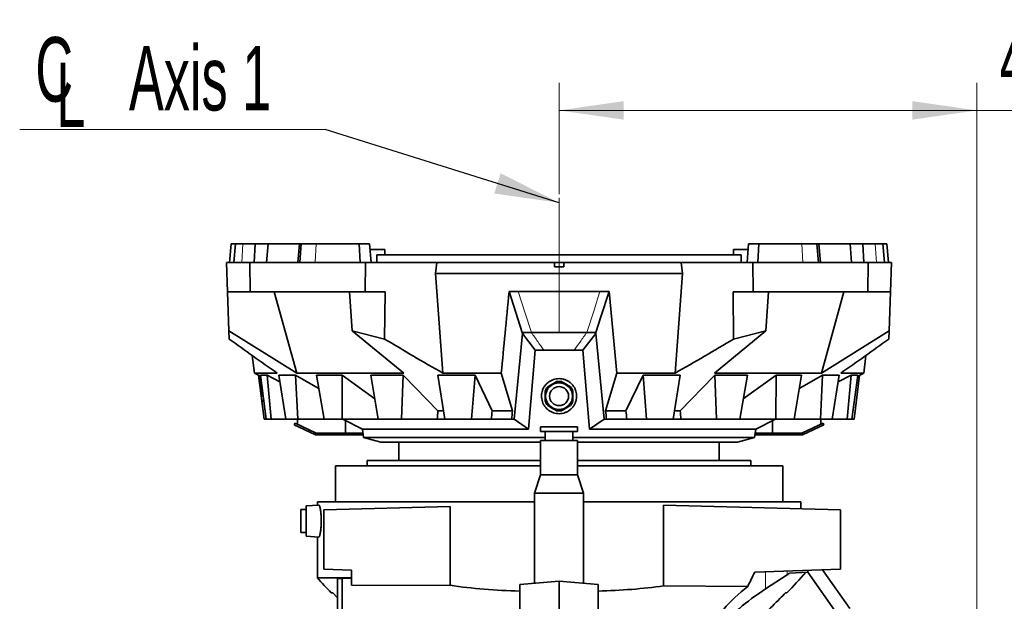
# Model space of a CAD drawing. Header units: millimetres. Extents: x 0 to 11920, y 0 to 8400.
# Tile 39 of 58: x 8521 to 9588, y 3344 to 3975. Entities that reach past the tile are written whole.
import ezdxf

# ---------------------------------------------------------------- set-up
doc = ezdxf.new("R2010")
doc.units = ezdxf.units.MM
doc.header["$LTSCALE"] = 20
doc.linetypes.add('CENTERX2', pattern=[20.32, 12.7, -2.54, 2.54, -2.54])
doc.styles.add('SLDTEXTSTYLE0', font='TXT', dxfattribs={"width": 0.605})
doc.dimstyles.new('SLDDIMSTYLE0', dxfattribs={"dimtxt": 70, "dimasz": 70, "dimexe": 0, "dimexo": 0.0625, "dimgap": 17.5, "dimtad": 1, "dimdec": 1, "dimrnd": 1e-09, "dimzin": 12, "dimdsep": 46, "dimtxsty": 'SLDTEXTSTYLE0', "dimsah": 1, "dimcen": 0.09, "dimadec": 0, "dimazin": 3, "dimtfac": 1, "dimtofl": 0, "dimtmove": 0, "dimatfit": 3, "dimfxl": 1, "dimfrac": 2, "dimtolj": 1, "dimtzin": 12, "dimarcsym": 0})
doc.dimstyles.new('SLDDIMSTYLE1', dxfattribs={"dimtxt": 0.18, "dimasz": 70, "dimexe": 0, "dimexo": 0.0625, "dimgap": 0, "dimtad": 0, "dimtih": 1, "dimtoh": 1, "dimdec": 0, "dimrnd": 1e-09, "dimzin": 0, "dimdsep": 46, "dimtxsty": 'Standard', "dimsah": 1, "dimcen": 0.09, "dimadec": 0, "dimazin": 0, "dimtfac": 70, "dimtdec": 0, "dimtofl": 0, "dimtmove": 0, "dimatfit": 3, "dimfxl": 1, "dimfrac": 2, "dimtolj": 1, "dimtzin": 0, "dimarcsym": 0})

# ---------------------------------------------------------------- blocks, each defined once
blk = doc.blocks.new('_D')
at = {"color": 7, "linetype": 'Continuous', "lineweight": 0}
for p, q in [((9105.7, 3785.5), (9105.7, 3906.2)), ((9558.7, 2030.2), (9558.7, 3906.2)), ((9558.7, 3876.2), (9105.7, 3876.2)), ((9558.7, 3876.2), (10481.2, 3876.2))]:
    blk.add_line(p, q, dxfattribs=at)
at = {"color": 7, "linetype": 'Continuous', "lineweight": 18}
for points in [[(9105.7, 3876.2), (9175.7, 3866.2), (9175.7, 3886.2)], [(9558.7, 3876.2), (9488.7, 3886.2), (9488.7, 3866.2)]]:
    blk.add_solid(points, dxfattribs=at)
at = {"color": 7, "linetype": 'Continuous', "lineweight": 18, "char_height": 70, "attachment_point": 1, "style": 'SLDTEXTSTYLE0'}
for s, insert in [('(2x M8 Through)', (9770, 3966.4)), ('453', (9583.3, 3966.4))]:
    blk.add_mtext(s, dxfattribs=dict(at, insert=insert))
blk = doc.blocks.new('SW_SYMBOL_MOD_CL')
at = {"color": 0, "linetype": 'Continuous', "lineweight": 0, "char_height": 15515, "attachment_point": 5, "style": 'SLDTEXTSTYLE0'}
for s, insert in [('C', (8000, 12000)), ('L', (12000, 6000))]:
    blk.add_mtext(s, dxfattribs=dict(at, insert=insert))
blk = doc.blocks.new('SW_NOTE_0_1')
at = {"color": 0, "linetype": 'Continuous', "lineweight": 0}
for p, q in [((-331.1, 0), (0, 0)), ((0, 0), (-331.1, 0)), ((-331.1, 0), (0, 0)), ((0, 0), (-331.1, 0)), ((-331.1, 0), (0, 0)), ((0, 0), (-331.1, 0))]:
    blk.add_line(p, q, dxfattribs=at)
at = {"color": 0, "linetype": 'Continuous', "lineweight": 0, "xscale": 0.0045117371, "yscale": 0.0045117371, "zscale": 0.0045117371}
blk.add_blockref('SW_SYMBOL_MOD_CL', (-329.8, 10.5), dxfattribs=at)
at = {"color": 0, "linetype": 'Continuous', "lineweight": 0, "insert": (-212.7, 90.6), "char_height": 70, "attachment_point": 1, "style": 'SLDTEXTSTYLE0'}
blk.add_mtext('Axis 1', dxfattribs=at)

msp = doc.modelspace()

# ---------------------------------------------------------------- linework, layer by layer
at = {"color": 7, "linetype": 'CENTERX2', "lineweight": 18}
msp.add_line((9105.74, 3636.49), (9105.74, 3781.49), dxfattribs=at)
at = {"color": 7, "linetype": 'Continuous', "lineweight": 35}
for p, q in [((8750.4, 3731.49), (8748.65, 3711.49)), ((8750.4, 3731.49), (8754.85, 3731.49)), ((8754.85, 3731.49), (8753.1, 3711.49)), ((8763.12, 3731.49), (8754.85, 3731.49)), ((8776.39, 3731.49), (8763.12, 3731.49)), ((8775.37, 3711.49), (8776.39, 3731.49)), ((8776.39, 3731.49), (8790.33, 3731.49)), ((8788.68, 3711.49), (8790.33, 3731.49)), ((8790.33, 3731.49), (8824.29, 3731.49)), ((8824.24, 3731.49), (8822.49, 3711.49)), ((8824.24, 3731.49), (8826.18, 3731.49)), ((8826.18, 3731.49), (8824.68, 3711.49)), ((8842.61, 3731.49), (8826.18, 3731.49)), ((8889.11, 3731.49), (8842.61, 3731.49)), ((8890.22, 3711.49), (8889.11, 3731.49)), ((8889.11, 3731.49), (8900.24, 3731.49)), ((8901.99, 3711.49), (8900.24, 3731.49)), ((8916.74, 3725.49), (8900.76, 3725.49)), ((8916.74, 3719.59), (8916.74, 3725.49)), ((9294.74, 3725.49), (9294.74, 3719.59)), ((9310.72, 3725.49), (9294.74, 3725.49)), ((9311.25, 3731.49), (9309.5, 3711.49)), ((9311.25, 3731.49), (9322.38, 3731.49)), ((9322.38, 3731.49), (9321.26, 3711.49)), ((9368.87, 3731.49), (9322.38, 3731.49)), ((9385.3, 3731.49), (9368.87, 3731.49)), ((9386.8, 3711.49), (9385.3, 3731.49)), ((9385.3, 3731.49), (9387.25, 3731.49)), ((9387.2, 3731.49), (9421.15, 3731.49)), ((9389, 3711.49), (9387.25, 3731.49)), ((9421.15, 3731.49), (9422.8, 3711.49)), ((9421.15, 3731.49), (9435.09, 3731.49)), ((9435.09, 3731.49), (9436.11, 3711.49)), ((9448.36, 3731.49), (9435.09, 3731.49)), ((9456.63, 3731.49), (9448.36, 3731.49)), ((9458.38, 3711.49), (9456.63, 3731.49)), ((9456.63, 3731.49), (9461.08, 3731.49)), ((9462.83, 3711.49), (9461.08, 3731.49)), ((8908.24, 3711.49), (8908.24, 3719.59)), ((8908.24, 3719.59), (9303.24, 3719.59)), ((9303.24, 3711.49), (9303.24, 3719.59)), ((8746.44, 3679.49), (8745.32, 3711.49)), ((8745.32, 3711.49), (8770.57, 3711.49)), ((8770.57, 3711.49), (8771.03, 3679.49)), ((8770.57, 3711.49), (8895.89, 3711.49)), ((8895.89, 3711.49), (8895.5, 3679.49)), ((8973.31, 3711.49), (8895.89, 3711.49)), ((8971.93, 3699.49), (8973.31, 3711.49)), ((9100.74, 3711.49), (8973.31, 3711.49)), ((9100.74, 3706.49), (9100.74, 3711.49)), ((9100.74, 3711.49), (9110.74, 3711.49)), ((9110.74, 3706.49), (9100.74, 3706.49)), ((9110.74, 3706.49), (9110.74, 3711.49)), ((9238.17, 3711.49), (9110.74, 3711.49)), ((9239.55, 3699.49), (9238.17, 3711.49)), ((9238.17, 3711.49), (9315.59, 3711.49)), ((9315.59, 3711.49), (9315.99, 3679.49)), ((9315.59, 3711.49), (9440.91, 3711.49)), ((9440.45, 3679.49), (9440.91, 3711.49)), ((9440.91, 3711.49), (9466.16, 3711.49)), ((9466.16, 3711.49), (9465.04, 3679.49)), ((9239.55, 3699.49), (8971.93, 3699.49)), ((9231.68, 3591.49), (9239.55, 3699.49)), ((8771.03, 3679.49), (8746.44, 3679.49)), ((8747.91, 3637.27), (8746.44, 3679.49)), ((8895.5, 3679.49), (8771.03, 3679.49)), ((8797.09, 3679.49), (8821.44, 3591.49)), ((8881.48, 3637.29), (8878.58, 3679.49)), ((8895.5, 3679.49), (8917.12, 3679.49)), ((8916.5, 3628.42), (8917.12, 3679.49)), ((9051.52, 3679.75), (9061.41, 3679.75)), ((9065.86, 3635.62), (9051.52, 3679.75)), ((9061.41, 3679.75), (9150.07, 3679.75)), ((9150.07, 3679.75), (9159.97, 3679.75)), ((9159.97, 3679.75), (9168.39, 3591.49)), ((9294.36, 3679.49), (9315.99, 3679.49)), ((9294.99, 3628.42), (9294.36, 3679.49)), ((9440.45, 3679.49), (9315.99, 3679.49)), ((9330, 3637.29), (9332.9, 3679.49)), ((9390.04, 3591.49), (9414.4, 3679.49)), ((9465.04, 3679.49), (9440.45, 3679.49)), ((9463.57, 3637.27), (9465.04, 3679.49)), ((8748.22, 3628.42), (8747.91, 3637.27)), ((8747.91, 3637.27), (8821.44, 3591.49)), ((8881.48, 3637.29), (8916.5, 3628.42)), ((8937.31, 3591.49), (8881.48, 3637.29)), ((9057, 3541.48), (9065.99, 3634.56)), ((9065.86, 3635.62), (9075.76, 3635.62)), ((9065.99, 3634.56), (9065.86, 3635.62)), ((9065.99, 3634.56), (9080, 3616.27)), ((9131.48, 3616.27), (9145.5, 3634.56)), ((9135.73, 3635.62), (9145.62, 3635.62)), ((9145.5, 3634.56), (9145.62, 3635.62)), ((9145.5, 3634.56), (9154.48, 3541.48)), ((9330, 3637.29), (9274.18, 3591.49)), ((9294.99, 3628.42), (9330, 3637.29)), ((9390.04, 3591.49), (9463.57, 3637.27)), ((9463.57, 3637.27), (9463.26, 3628.42)), ((8773.14, 3610.54), (8775.48, 3591.49)), ((9080, 3616.27), (9072.59, 3530.87)), ((9080, 3616.27), (9089.21, 3616.4)), ((9122.27, 3616.4), (9131.48, 3616.27)), ((9138.89, 3530.87), (9131.48, 3616.27)), ((9436.01, 3591.49), (9438.35, 3610.54)), ((8775.48, 3591.49), (8781.37, 3588.55)), ((8800.26, 3591.49), (8775.48, 3591.49)), ((8780.01, 3589.3), (8785.99, 3541.49)), ((8781.36, 3588.67), (8783.3, 3566.49)), ((8789.25, 3589.3), (8782.07, 3589.3)), ((8782.07, 3589.3), (8788.3, 3541.49)), ((8803.1, 3582.11), (8789.25, 3589.3)), ((8789.25, 3589.3), (8793.63, 3541.49)), ((8820.13, 3589.3), (8801.96, 3589.3)), ((8801.96, 3589.3), (8809.57, 3541.49)), ((8820.13, 3589.3), (8822.55, 3541.49)), ((8937.31, 3591.49), (8821.44, 3591.49)), ((8870.47, 3589.3), (8842.84, 3589.3)), ((8842.84, 3589.3), (8851.02, 3541.49)), ((8906.02, 3563.69), (8870.47, 3589.3)), ((8870.47, 3589.3), (8870.76, 3541.49)), ((8936.85, 3589.3), (8901.63, 3589.3)), ((8901.63, 3589.3), (8909.83, 3541.49)), ((8936.85, 3589.3), (8934.98, 3541.49)), ((8974.33, 3589.3), (9014.73, 3589.3)), ((8974.33, 3589.3), (8981.99, 3541.49)), ((9043.09, 3591.49), (8979.81, 3591.49)), ((9014.73, 3589.3), (9010.85, 3541.49)), ((9033.25, 3550.48), (9014.73, 3589.3)), ((9043.09, 3591.49), (9055.26, 3550.48)), ((9168.39, 3591.49), (9156.23, 3550.48)), ((9231.68, 3591.49), (9168.39, 3591.49)), ((9178.23, 3550.48), (9196.75, 3589.3)), ((9237.15, 3589.3), (9196.75, 3589.3)), ((9196.75, 3589.3), (9200.63, 3541.49)), ((9237.15, 3589.3), (9229.49, 3541.49)), ((9390.04, 3591.49), (9274.18, 3591.49)), ((9274.64, 3589.3), (9309.85, 3589.3)), ((9274.64, 3589.3), (9276.5, 3541.49)), ((9309.85, 3589.3), (9301.65, 3541.49)), ((9305.46, 3563.69), (9341.01, 3589.3)), ((9341.01, 3589.3), (9340.72, 3541.49)), ((9341.01, 3589.3), (9368.65, 3589.3)), ((9368.65, 3589.3), (9360.46, 3541.49)), ((9391.35, 3589.3), (9388.94, 3541.49)), ((9391.35, 3589.3), (9409.52, 3589.3)), ((9409.52, 3589.3), (9401.91, 3541.49)), ((9408.38, 3582.11), (9422.23, 3589.3)), ((9436.01, 3591.49), (9411.22, 3591.49)), ((9422.23, 3589.3), (9417.85, 3541.49)), ((9422.23, 3589.3), (9429.69, 3589.3)), ((9429.69, 3589.3), (9423.18, 3541.49)), ((9431.54, 3589.3), (9425.49, 3541.49)), ((9429.55, 3588.27), (9436.01, 3591.49)), ((8783.3, 3566.49), (8784.89, 3566.49)), ((8785.24, 3564.97), (8785.24, 3560.49)), ((8785.76, 3560.49), (8785.24, 3560.49)), ((8980.48, 3550.48), (8974.34, 3550.48)), ((9055.26, 3550.48), (9033.25, 3550.48)), ((9178.23, 3550.48), (9156.23, 3550.48)), ((9237.15, 3550.48), (9231.01, 3550.48)), ((8788.3, 3541.49), (8785.99, 3541.49)), ((8793.63, 3541.49), (8788.3, 3541.49)), ((8809.57, 3541.49), (8793.63, 3541.49)), ((8822.55, 3541.49), (8809.57, 3541.49)), ((8818.79, 3535.24), (8819.64, 3537.05)), ((8841.05, 3524.86), (8818.79, 3535.24)), ((8841.9, 3526.68), (8819.64, 3537.05)), ((8822.12, 3535.9), (8822.12, 3541.49)), ((8851.02, 3541.49), (8822.55, 3541.49)), ((8870.76, 3541.49), (8851.02, 3541.49)), ((8909.83, 3541.49), (8870.76, 3541.49)), ((8871.29, 3541.49), (8892.59, 3530.87)), ((8874.26, 3526.49), (8874.26, 3540.01)), ((8934.98, 3541.49), (8909.83, 3541.49)), ((8973.65, 3541.49), (8934.98, 3541.49)), ((8981.99, 3541.49), (8973.65, 3541.49)), ((9010.85, 3541.49), (8981.99, 3541.49)), ((9032.34, 3541.49), (9010.85, 3541.49)), ((9054.28, 3541.49), (9032.34, 3541.49)), ((9054.28, 3541.49), (9057, 3541.49)), ((9057, 3541.49), (9057, 3541.48)), ((9072.59, 3530.87), (9057, 3541.48)), ((9085.74, 3533.29), (9085.74, 3528.29)), ((9125.74, 3533.29), (9085.74, 3533.29)), ((9125.74, 3528.29), (9125.74, 3533.29)), ((9154.48, 3541.48), (9138.89, 3530.87)), ((9154.48, 3541.48), (9154.49, 3541.49)), ((9157.21, 3541.49), (9154.49, 3541.49)), ((9179.15, 3541.49), (9157.21, 3541.49)), ((9179.15, 3541.49), (9200.63, 3541.49)), ((9200.63, 3541.49), (9229.49, 3541.49)), ((9237.83, 3541.49), (9229.58, 3541.49)), ((9237.83, 3541.49), (9276.5, 3541.49)), ((9276.5, 3541.49), (9301.65, 3541.49)), ((9301.65, 3541.49), (9340.72, 3541.49)), ((9318.89, 3530.87), (9340.2, 3541.49)), ((9337.23, 3526.49), (9337.23, 3540.01)), ((9340.72, 3541.49), (9360.46, 3541.49)), ((9360.46, 3541.49), (9388.94, 3541.49)), ((9391.84, 3537.05), (9369.59, 3526.68)), ((9392.69, 3535.24), (9370.43, 3524.86)), ((9388.94, 3541.49), (9401.91, 3541.49)), ((9389.36, 3535.9), (9389.36, 3541.49)), ((9392.69, 3535.24), (9391.84, 3537.05)), ((9401.91, 3541.49), (9417.85, 3541.49)), ((9417.85, 3541.49), (9423.18, 3541.49)), ((9423.18, 3541.49), (9425.49, 3541.49)), ((8841.9, 3526.68), (8841.05, 3524.86)), ((8841.05, 3524.86), (8841.85, 3524.49)), ((8842.74, 3526.49), (8841.9, 3526.68)), ((8842.74, 3524.49), (8842.74, 3526.49)), ((8879.74, 3526.49), (8842.74, 3526.49)), ((8879.74, 3524.49), (8842.74, 3524.49)), ((8879.74, 3524.49), (8879.74, 3526.49)), ((8893.13, 3526.49), (8879.74, 3526.49)), ((8893.37, 3524.49), (8879.74, 3524.49)), ((8892.59, 3530.87), (8893.74, 3521.49)), ((9072.59, 3530.87), (8892.59, 3530.87)), ((9125.74, 3528.29), (9085.74, 3528.29)), ((9090.74, 3528.29), (9090.74, 3518.29)), ((9120.74, 3518.29), (9120.74, 3528.29)), ((9318.89, 3530.87), (9138.89, 3530.87)), ((9317.74, 3521.49), (9318.89, 3530.87)), ((9331.74, 3524.49), (9318.11, 3524.49)), ((9331.74, 3526.49), (9318.36, 3526.49)), ((9331.74, 3524.49), (9331.74, 3526.49)), ((9368.74, 3526.49), (9331.74, 3526.49)), ((9368.74, 3524.49), (9331.74, 3524.49)), ((9369.59, 3526.68), (9368.74, 3526.49)), ((9368.74, 3524.49), (9368.74, 3526.49)), ((9368.74, 3524.49), (9369.63, 3524.49)), ((9369.59, 3526.68), (9370.43, 3524.86)), ((8893.74, 3521.49), (8912.51, 3516.49)), ((9090.74, 3521.49), (8893.74, 3521.49)), ((8912.51, 3516.49), (9085.74, 3516.49)), ((8932.24, 3516.49), (8932.24, 3496.59)), ((9085.74, 3518.29), (9085.74, 3481.29)), ((9125.74, 3518.29), (9085.74, 3518.29)), ((9317.74, 3521.49), (9120.74, 3521.49)), ((9125.74, 3481.29), (9125.74, 3518.29)), ((9125.74, 3516.49), (9298.97, 3516.49)), ((9279.24, 3496.59), (9279.24, 3516.49)), ((9298.97, 3516.49), (9317.74, 3521.49)), ((8863.24, 3491.09), (8863.24, 3452.09)), ((9085.74, 3491.09), (8863.24, 3491.09)), ((8897.74, 3496.59), (8897.74, 3491.09)), ((9085.74, 3496.59), (8897.74, 3496.59)), ((9313.74, 3496.59), (9125.74, 3496.59)), ((9348.24, 3491.09), (9125.74, 3491.09)), ((9313.74, 3491.09), (9313.74, 3496.59)), ((9348.24, 3452.09), (9348.24, 3491.09)), ((9085.74, 3481.29), (9079.24, 3461.29)), ((9085.74, 3481.29), (9105.74, 3481.29)), ((9105.74, 3481.29), (9125.74, 3481.29)), ((9132.24, 3461.29), (9125.74, 3481.29)), ((9079.24, 3461.29), (9079.24, 3363.77)), ((9079.24, 3461.29), (9132.24, 3461.29)), ((9132.24, 3363.77), (9132.24, 3461.29)), ((8845.41, 3448.39), (8831.74, 3447.44)), ((8831.74, 3444.09), (8831.74, 3447.44)), ((8843.74, 3452.09), (8843.74, 3448.28)), ((8843.74, 3452.09), (9079.24, 3452.09)), ((9132.24, 3452.09), (9367.74, 3452.09)), ((9219.11, 3360.78), (9219.11, 3448.24)), ((9219.11, 3448.24), (9410.74, 3443.22)), ((9367.74, 3444.35), (9367.74, 3452.09)), ((8831.74, 3443.59), (8825.74, 3443.59)), ((8825.74, 3418.59), (8825.74, 3443.59)), ((8831.74, 3414.74), (8831.74, 3444.09)), ((8850.74, 3443.22), (8987.75, 3446.81)), ((8850.74, 3378.91), (8850.74, 3443.22)), ((8987.75, 3446.81), (8987.75, 3361.43)), ((9410.74, 3443.22), (9410.74, 3378.91)), ((8825.74, 3418.59), (8831.74, 3418.59)), ((8831.74, 3414.74), (8845.41, 3413.78)), ((8843.74, 3413.9), (8843.74, 3369.45)), ((8850.74, 3378.91), (8880.74, 3377.87)), ((8880.74, 3361.55), (8880.74, 3377.87)), ((9317.78, 3375.67), (9410.74, 3378.91)), ((9352.97, 3372.85), (9329.42, 3357.5)), ((9375.5, 3375.7), (9355.65, 3374.66)), ((9375.5, 3377.68), (9375.5, 3375.7)), ((9406.82, 3330.97), (9375.5, 3375.7)), ((9391.44, 3378.24), (9420.74, 3336.39)), ((8880.74, 3369.45), (8843.74, 3369.45)), ((8870.74, 3368.88), (8865.74, 3368.88)), ((8865.74, 3320.06), (8865.74, 3368.88)), ((8880.74, 3369.23), (8870.74, 3368.88)), ((8870.74, 3320.06), (8870.74, 3368.88)), ((9105.74, 3366.09), (9063.24, 3362.37)), ((9063.24, 3362.37), (9063.24, 3210.87)), ((9105.74, 3366.09), (9105.74, 3205.14)), ((9148.24, 3362.37), (9105.74, 3366.09)), ((9148.24, 3362.37), (9148.24, 3210.87)), ((8860.36, 3353.38), (8858.74, 3353.38)), ((8860.36, 3353.38), (8865.74, 3347.77)), ((8880.74, 3361.55), (8987.75, 3361.43)), ((9219.11, 3360.78), (9310.34, 3360.29)), ((9352.74, 3353.38), (9351.13, 3353.38))]:
    msp.add_line(p, q, dxfattribs=at)
at = {"color": 8, "linetype": 'Continuous', "lineweight": 18}
for p, q in [((8763.12, 3731.49), (8761.74, 3711.49)), ((8842.61, 3731.49), (8841.54, 3711.49)), ((8889.11, 3731.49), (8890.07, 3711.49)), ((9322.38, 3731.49), (9321.41, 3711.49)), ((9368.87, 3731.49), (9369.94, 3711.49)), ((9448.36, 3731.49), (9449.75, 3711.49)), ((9329.42, 3376.07), (9329.42, 3357.5)), ((9352.97, 3372.85), (9352.97, 3376.9))]:
    msp.add_line(p, q, dxfattribs=at)
at = {"color": 7, "linetype": 'Continuous', "lineweight": 35, "flags": 128}
for points in [[(8971.93, 3699.49), (8975.87, 3645.43), (8979.81, 3591.49)], [(9145.62, 3635.62), (9151.09, 3652.45), (9159.97, 3679.75)], [(8820.13, 3589.3), (8821.95, 3588.24), (8845.35, 3574.6)], [(8936.85, 3589.3), (8937.85, 3588.26), (8974.34, 3550.48)], [(9274.64, 3589.3), (9273.63, 3588.26), (9237.15, 3550.48)], [(9391.35, 3589.3), (9389.53, 3588.24), (9366.13, 3574.6)]]:
    msp.add_lwpolyline(points, dxfattribs=at)
at = {"color": 8, "linetype": 'Continuous', "lineweight": 18, "flags": 128}
for points in [[(9061.41, 3679.75), (9068.58, 3657.69), (9075.76, 3635.62)], [(9135.73, 3635.62), (9142.9, 3657.69), (9150.07, 3679.75)]]:
    msp.add_lwpolyline(points, dxfattribs=at)
at = {"color": 7, "linetype": 'Continuous', "lineweight": 35}
for radius in [14.53, 10.31]:
    msp.add_circle((9105.74, 3566.49), radius, dxfattribs=at)
for centre, radius, start, end in [((9105.74, 3566.49), 16, 140.36413, 159.63587), ((9105.74, 3566.49), 16, 80.36413, 99.63587), ((9105.74, 3566.49), 16, 20.36413, 39.63587), ((9105.74, 3566.49), 16, 200.36413, 219.63587), ((9105.74, 3566.49), 16, 320.36413, 339.63587), ((9105.74, 3566.49), 16, 260.36413, 279.63587), ((8921.68, 3770.74), 600, 315.92483, 318.80301), ((9289.8, 3770.74), 600, 221.97576, 224.07517)]:
    msp.add_arc(centre, radius, start, end, dxfattribs=at)
for centre, major_axis, ratio, start_param, end_param in [((9215, 4593.67), (256.87, 2465.08), 0.0586173, 2.0138579, 2.0178857), ((9229.12, 4593.67), (289.37, 2465.11), 0.0324803, 2.0115626, 2.0155904), ((9232.11, 4593.67), (296.22, 2465.12), 0.0227577, 2.0104845, 2.0145123), ((8979.37, 4593.67), (-296.22, 2465.12), 0.0227577, 4.268673, 4.2727008), ((8982.36, 4593.67), (-289.37, 2465.11), 0.0324803, 4.2675949, 4.2716227), ((8996.48, 4593.67), (-256.87, 2465.08), 0.0586173, 4.2652996, 4.2693274), ((9707.02, 3086.83), (-71.34, 529.84), 0.838574, 0.8859101, 0.9198495), ((9235.5, 3398.94), (139.98, 6.07), 0.3983002, 5.6907406, 5.7268749), ((9105.74, 3450.96), (261.97, 11.22), 0.3633919, 4.2296533, 4.5338938), ((9105.74, 3450.96), (261.97, -11.22), 0.3633919, 4.8908841, 5.1754341), ((9707.02, 3273.63), (449.93, 19.52), 0.3983002, 2.5491479, 2.8061575), ((9707.02, 3259.14), (449.96, -13.05), 0.4317307, 2.662365, 2.8046706)]:
    msp.add_ellipse(centre, major_axis=major_axis, ratio=ratio, start_param=start_param, end_param=end_param, dxfattribs=at)
for points, knots in [([(9051.52, 3679.75), (9050.06, 3664.59), (9047.25, 3635.16), (9044.45, 3605.75), (9043.09, 3591.49)], [0, 0, 0, 0, 0.5153097, 1, 1, 1, 1]), ([(8800.26, 3591.49), (8791.56, 3597.56), (8774.17, 3609.69), (8756.87, 3622.18), (8748.22, 3628.42)], [0, 0, 0, 0, 0.4999795, 1, 1, 1, 1]), ([(8916.5, 3628.42), (8927.01, 3622.18), (8948.05, 3609.69), (8969.22, 3597.56), (8979.81, 3591.49)], [0, 0, 0, 0, 0.4999836, 1, 1, 1, 1]), ([(9231.68, 3591.49), (9242.26, 3597.56), (9263.43, 3609.69), (9284.47, 3622.18), (9294.99, 3628.42)], [0, 0, 0, 0, 0.4999798, 1, 1, 1, 1]), ([(9463.26, 3628.42), (9454.61, 3622.18), (9437.31, 3609.69), (9419.92, 3597.56), (9411.22, 3591.49)], [0, 0, 0, 0, 0.4999834, 1, 1, 1, 1]), ([(9089.21, 3616.4), (9092.66, 3616.43), (9099.74, 3616.49), (9110.51, 3616.49), (9118.09, 3616.44), (9122.01, 3616.4), (9122.27, 3616.4)], [0, 0, 0, 0, 0.3127995, 0.6438927, 0.9758267, 1, 1, 1, 1]), ([(8782.19, 3588.4), (8782.02, 3588.47), (8781.57, 3588.66), (8781.34, 3588.73), (8781.39, 3588.69), (8781.4, 3588.68)], [0, 0, 0, 0, 0.3135889, 0.8558328, 1, 1, 1, 1]), ([(9092.27, 3579.88), (9091.55, 3579.09), (9090.11, 3577.49), (9088.5, 3574.68), (9087.35, 3571.63), (9086.75, 3568.45), (9086.69, 3565.19), (9087.19, 3561.99), (9088.22, 3558.9), (9089.74, 3556.07), (9091.74, 3553.51), (9094.1, 3551.36), (9096.82, 3549.61), (9099.76, 3548.36), (9102.89, 3547.61), (9106.09, 3547.4), (9109.3, 3547.73), (9112.38, 3548.59), (9115.3, 3549.96), (9117.92, 3551.79), (9120.22, 3554.05), (9122.09, 3556.64), (9123.52, 3559.52), (9124.43, 3562.58), (9124.82, 3565.76), (9124.67, 3568.95), (9123.99, 3572.1), (9122.79, 3575.08), (9121.09, 3577.84), (9118.95, 3580.27), (9116.41, 3582.32), (9113.59, 3583.89), (9110.52, 3584.97), (9107.37, 3585.51), (9104.17, 3585.51), (9101.07, 3584.99), (9098.07, 3583.97), (9095.65, 3582.65), (9093.72, 3581.25), (9092.75, 3580.34), (9092.27, 3579.88)], [0, 0, 0, 0, 0.02685665, 0.05449395, 0.08134965, 0.1089838, 0.13582951, 0.16346786, 0.19006419, 0.2174449, 0.24382008, 0.27096448, 0.29726871, 0.32433507, 0.35065221, 0.37773159, 0.40406459, 0.43116125, 0.45749343, 0.48459019, 0.51090512, 0.53798388, 0.56428955, 0.59135387, 0.61774263, 0.6448842, 0.67150131, 0.69887649, 0.72573227, 0.75336732, 0.78019348, 0.80781997, 0.83424607, 0.86146667, 0.88742028, 0.91413516, 0.93996274, 0.9665223, 0.98316904, 1, 1, 1, 1]), ([(9093.42, 3576.69), (9094.22, 3577.16), (9095.84, 3578.09), (9098.33, 3579.53), (9100.78, 3580.94), (9102.29, 3581.82), (9103.06, 3582.26)], [0, 0, 0, 0, 0.25478385, 0.51701094, 0.75513353, 1, 1, 1, 1]), ([(9108.42, 3582.26), (9109.22, 3581.8), (9110.84, 3580.86), (9113.33, 3579.43), (9115.78, 3578.01), (9117.29, 3577.14), (9118.06, 3576.69)], [0, 0, 0, 0, 0.2547839, 0.5170109, 0.7551335, 1, 1, 1, 1]), ([(9090.74, 3560.92), (9090.74, 3561.73), (9090.74, 3563.37), (9090.74, 3565.84), (9090.74, 3568.24), (9090.74, 3570.29), (9090.74, 3571.54), (9090.74, 3572.06)], [0, 0, 0, 0, 0.2236454, 0.4520711, 0.6525874, 0.8575535, 1, 1, 1, 1]), ([(9120.74, 3572.06), (9120.74, 3571.54), (9120.74, 3570.31), (9120.74, 3568.26), (9120.74, 3565.87), (9120.74, 3563.39), (9120.74, 3561.75), (9120.74, 3560.92)], [0, 0, 0, 0, 0.1424462, 0.3431074, 0.5479263, 0.7712562, 1, 1, 1, 1]), ([(9103.06, 3550.71), (9102.26, 3551.18), (9100.64, 3552.11), (9098.15, 3553.55), (9095.71, 3554.96), (9094.19, 3555.84), (9093.42, 3556.28)], [0, 0, 0, 0, 0.2547839, 0.5170109, 0.7551335, 1, 1, 1, 1]), ([(9118.06, 3556.28), (9117.26, 3555.82), (9115.64, 3554.88), (9113.15, 3553.45), (9110.71, 3552.03), (9109.19, 3551.16), (9108.42, 3550.71)], [0, 0, 0, 0, 0.2547839, 0.5170109, 0.7551335, 1, 1, 1, 1]), ([(8842.74, 3524.49), (8842.59, 3524.49), (8842.3, 3524.49), (8842, 3524.49), (8841.85, 3524.49)], [0, 0, 0, 0, 0.50264514, 1, 1, 1, 1]), ([(9370.43, 3524.86), (9370.3, 3524.8), (9370.03, 3524.68), (9369.76, 3524.55), (9369.63, 3524.49)], [0, 0, 0, 0, 0.5026451, 1, 1, 1, 1]), ([(8845.41, 3448.33), (8845.47, 3448.35), (8845.64, 3448.39), (8845.95, 3447.92), (8846.32, 3446.98), (8846.7, 3445.54), (8847.07, 3443.72), (8847.28, 3442.2), (8847.38, 3441.45)], [0, 0, 0, 0, 0.0944467, 0.275148, 0.4558519, 0.6377226, 0.8195864, 1, 1, 1, 1]), ([(8847.38, 3441.45), (8847.48, 3440.65), (8847.66, 3439.05), (8847.85, 3436.36), (8847.97, 3433.53), (8848, 3430.63), (8847.94, 3427.76), (8847.8, 3424.99), (8847.59, 3422.39), (8847.31, 3420.03), (8846.98, 3417.96), (8846.61, 3416.24), (8846.23, 3414.93), (8845.86, 3414.1), (8845.58, 3413.74), (8845.44, 3413.82), (8845.41, 3413.83)], [0, 0, 0, 0, 0.0750171, 0.1500283, 0.2250825, 0.3001343, 0.3744607, 0.4487903, 0.5231673, 0.5975501, 0.6729553, 0.7483645, 0.8249529, 0.9015415, 0.9786498, 1, 1, 1, 1]), ([(9328.79, 3331.01), (9334.27, 3336.31), (9341.85, 3343.64), (9349.12, 3351.28), (9351.13, 3353.38)], [0, 0, 0, 0, 0.7243814, 1, 1, 1, 1])]:
    msp.add_open_spline(points, degree=3, knots=knots, dxfattribs=at)
msp.add_open_spline([(9075.76, 3635.62), (9080.74, 3635.62), (9090.71, 3635.62), (9105.74, 3635.62), (9120.78, 3635.62), (9130.74, 3635.62), (9135.73, 3635.62)], degree=3, dxfattribs=at)
at = {"color": 8, "linetype": 'Continuous', "lineweight": 18}
for points, knots in [([(9075.76, 3635.62), (9078.06, 3632.29), (9082.52, 3625.82), (9087.03, 3619.47), (9089.21, 3616.4)], [0, 0, 0, 0, 0.5158019, 1, 1, 1, 1]), ([(9122.27, 3616.4), (9124.45, 3619.47), (9128.96, 3625.82), (9133.42, 3632.29), (9135.73, 3635.62)], [0, 0, 0, 0, 0.4841503, 1, 1, 1, 1])]:
    msp.add_open_spline(points, degree=3, knots=knots, dxfattribs=at)

# ---------------------------------------------------------------- block references
at = {"color": 7, "linetype": 'Continuous', "lineweight": 0}
msp.add_blockref('SW_NOTE_0_1', (8852.22, 3855.56), dxfattribs=at)

# ---------------------------------------------------------------- dimensions: what is measured, and where the dimension line sits
at = {"color": 7, "linetype": 'Continuous', "lineweight": 18}
dim = msp.add_linear_dim(base=(9105.74, 3876.18), p1=(9558.74, 2026.15), p2=(9105.74, 3781.49), text='<> (2x M8 Through)', dimstyle='SLDDIMSTYLE0', dxfattribs=at)
dim.commit()
dim.dimension.update_dxf_attribs({"geometry": '_D', "text_midpoint": (10032.24, 3876.18), "dimtype": 160})

# ---------------------------------------------------------------- leaders
at = {"color": 7, "linetype": 'Continuous', "lineweight": 0}
msp.add_leader([(9105.74, 3776.13), (8852.22, 3855.56)], dimstyle='SLDDIMSTYLE1', dxfattribs=at)

doc.saveas('drawing.dxf')
